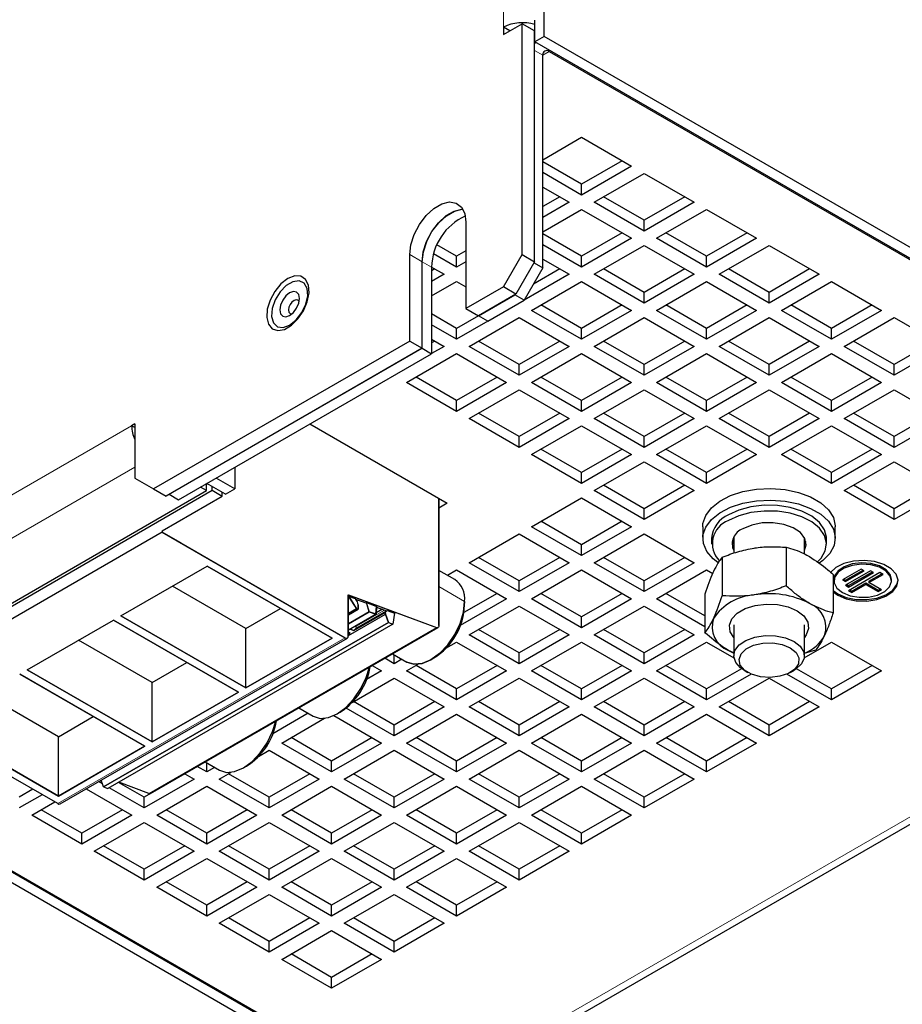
# Model space of a CAD drawing. Header units: millimetres. Extents: x 5 to 418, y 2 to 292.
# Tile 13 of 16: x 340 to 380, y 100 to 144. Entities that reach past the tile are written whole.
import ezdxf

# ---------------------------------------------------------------- set-up
doc = ezdxf.new("R2010")
doc.units = ezdxf.units.MM

msp = doc.modelspace()

# ---------------------------------------------------------------- linework, layer by layer
at = {"color": 7, "linetype": 'Continuous', "lineweight": 18}
for p, q in [((361.8525, 143.8061), (361.8525, 198.6777)), ((363.2667, 143.6428), (363.2696, 143.6445)), ((363.6373, 142.547), (363.2668, 142.7609)), ((363.6373, 142.5471), (363.9201, 142.7104)), ((363.9201, 142.7104), (363.9201, 142.7757)), ((357.6099, 133.5181), (358.1756, 133.1915)), ((358.6027, 132.945), (358.1784, 133.1899)), ((326.9215, 115.3121), (345.0234, 125.7622)), ((327.77, 113.8424), (345.1648, 123.8843)), ((357.8107, 95.0975), (402.1039, 120.6674)), ((358.9348, 118.479), (360.0945, 117.8095)), ((355.1762, 116.6703), (356.4711, 117.4178)), ((358.8179, 116.6216), (345.8072, 109.1106)), ((354.6907, 116.1603), (341.6799, 108.6494)), ((341.6814, 108.6485), (354.6922, 116.1595))]:
    msp.add_line(p, q, dxfattribs=at)
at = {"color": 7, "linetype": 'Continuous', "lineweight": 25}
for p, q in [((363.6938, 143.3962), (363.6938, 162.9931)), ((363.2696, 143.1512), (363.2696, 144.1311)), ((361.8525, 143.4795), (362.7011, 143.9694)), ((361.8525, 143.8061), (361.8525, 143.4795)), ((362.1354, 143.6428), (361.8525, 143.8061)), ((362.7011, 133.5176), (362.7011, 143.9694)), ((363.2668, 143.6428), (362.7011, 143.9694)), ((363.2668, 133.1911), (363.2668, 143.6428)), ((363.2668, 143.3163), (363.2696, 143.3147)), ((363.2696, 143.1629), (363.2668, 143.1612)), ((363.2998, 143.1338), (363.2668, 143.0732)), ((363.6938, 143.3962), (363.2696, 143.1512)), ((402.1605, 120.7), (363.2696, 143.1512)), ((402.5847, 120.9449), (363.6938, 143.3962)), ((363.9201, 142.7104), (402.1039, 120.6674)), ((363.6373, 132.9119), (363.6373, 142.547)), ((363.6373, 137.8119), (365.3909, 138.8243)), ((365.3909, 138.8243), (367.6536, 137.518)), ((365.3909, 136.7017), (363.6373, 137.714)), ((367.2293, 137.763), (365.3909, 136.7017)), ((367.6536, 137.518), (365.3909, 136.2118)), ((365.3909, 136.2118), (363.6373, 137.2241)), ((365.9566, 135.8852), (368.2193, 137.1915)), ((368.2193, 137.1915), (370.4821, 135.8852)), ((363.6373, 136.571), (364.8252, 135.8852)), ((365.3909, 136.2118), (365.3909, 136.7017)), ((364.4009, 136.1302), (363.6373, 135.6893)), ((368.2193, 135.0689), (366.3809, 136.1302)), ((370.0577, 136.1302), (368.2193, 135.0689)), ((364.8252, 135.8852), (363.6373, 135.1994)), ((363.6373, 134.5463), (365.3909, 135.5586)), ((365.3909, 135.5586), (367.6536, 134.2524)), ((368.2193, 134.579), (365.9566, 135.8852)), ((370.4821, 135.8852), (368.2193, 134.579)), ((368.785, 134.2524), (371.0478, 135.5586)), ((371.0478, 135.5586), (373.3105, 134.2524)), ((360.1555, 134.9876), (360.1555, 131.0683)), ((368.2193, 134.579), (368.2193, 135.0689)), ((365.3909, 133.4361), (363.6373, 134.4484)), ((367.2293, 134.4973), (365.3909, 133.4361)), ((367.6536, 134.2524), (365.3909, 132.9461)), ((371.0478, 132.9461), (368.785, 134.2524)), ((371.0478, 133.4361), (369.2094, 134.4973)), ((372.8862, 134.4973), (371.0478, 133.4361)), ((373.3105, 134.2524), (371.0478, 132.9461)), ((359.7341, 133.4361), (358.8456, 133.9489)), ((365.3909, 132.9461), (363.6373, 133.9585)), ((365.9566, 132.6196), (368.2193, 133.9258)), ((368.2193, 133.9258), (370.4821, 132.6196)), ((371.6134, 132.6196), (373.8762, 133.9258)), ((373.8762, 133.9258), (376.1389, 132.6196)), ((357.6099, 129.5987), (357.6099, 133.5181)), ((359.7341, 132.9461), (358.6945, 133.5462)), ((360.1555, 133.6793), (359.7341, 133.4361)), ((359.7341, 132.9461), (359.7341, 133.4361)), ((361.8525, 132.0479), (362.7011, 133.5176)), ((362.7011, 133.5176), (363.2668, 133.1911)), ((365.3909, 132.9461), (365.3909, 133.4361)), ((371.0478, 132.9461), (371.0478, 133.4361)), ((358.1756, 129.2722), (358.1756, 133.1915)), ((358.1784, 129.2705), (358.1784, 133.1899)), ((358.6027, 132.9461), (359.1684, 132.6196)), ((358.6027, 132.945), (358.6027, 129.0256)), ((360.1555, 133.1894), (359.7341, 132.9461)), ((363.2668, 133.1911), (362.4182, 131.7214)), ((363.6373, 132.9119), (362.7888, 131.4422)), ((363.2385, 133.1421), (363.6373, 132.9119)), ((363.6373, 133.3054), (364.8252, 132.6196)), ((358.744, 132.8645), (358.6027, 132.7829)), ((359.1684, 132.6196), (358.6027, 132.293)), ((364.8252, 132.6196), (362.7903, 131.4448)), ((364.4009, 132.8645), (363.2146, 132.1797)), ((368.2193, 131.3133), (365.9566, 132.6196)), ((368.2193, 131.8032), (366.3809, 132.8645)), ((370.0577, 132.8645), (368.2193, 131.8032)), ((370.4821, 132.6196), (368.2193, 131.3133)), ((373.8762, 131.3133), (371.6134, 132.6196)), ((373.8762, 131.8032), (372.0378, 132.8645)), ((375.7146, 132.8645), (373.8762, 131.8032)), ((376.1389, 132.6196), (373.8762, 131.3133)), ((358.6027, 131.6399), (359.7341, 132.293)), ((359.7341, 132.293), (360.1555, 132.0497)), ((361.8525, 132.0479), (360.1555, 131.0683)), ((362.4182, 131.7214), (361.8525, 132.0479)), ((363.1282, 130.9868), (365.3909, 132.293)), ((365.3909, 132.293), (367.6536, 130.9868)), ((368.785, 130.9868), (371.0478, 132.293)), ((371.0478, 132.293), (373.3105, 130.9868)), ((374.4419, 130.9868), (376.7046, 132.293)), ((376.7046, 132.293), (378.9674, 130.9868)), ((362.4182, 131.7214), (360.7212, 130.7417)), ((360.724, 130.7401), (362.3645, 131.6871)), ((362.3645, 131.6871), (362.3673, 131.692)), ((362.7888, 131.4422), (362.3645, 131.6871)), ((368.2193, 131.3133), (368.2193, 131.8032)), ((373.8762, 131.3133), (373.8762, 131.8032)), ((361.1483, 130.4951), (362.7888, 131.4422)), ((365.3909, 130.1704), (363.5525, 131.2317)), ((367.2293, 131.2317), (365.3909, 130.1704)), ((371.0478, 130.1704), (369.2094, 131.2317)), ((372.8862, 131.2317), (371.0478, 130.1704)), ((376.7046, 130.1704), (374.8662, 131.2317)), ((378.543, 131.2317), (376.7046, 130.1704)), ((359.7341, 130.1704), (358.6027, 130.8236)), ((360.724, 130.7419), (359.7341, 130.1704)), ((360.1555, 131.0683), (360.7212, 130.7417)), ((360.2997, 129.3539), (362.5625, 130.6602)), ((360.724, 130.7433), (360.724, 130.7401)), ((361.1483, 130.4951), (360.724, 130.7401)), ((362.5625, 130.6602), (364.8252, 129.3539)), ((365.3909, 129.6805), (363.1282, 130.9868)), ((367.6536, 130.9868), (365.3909, 129.6805)), ((365.9566, 129.3539), (368.2193, 130.6602)), ((368.2193, 130.6602), (370.4821, 129.3539)), ((371.0478, 129.6805), (368.785, 130.9868)), ((373.3105, 130.9868), (371.0478, 129.6805)), ((371.6134, 129.3539), (373.8762, 130.6602)), ((373.8762, 130.6602), (376.1389, 129.3539)), ((376.7046, 129.6805), (374.4419, 130.9868)), ((378.9674, 130.9868), (376.7046, 129.6805)), ((377.2703, 129.3539), (379.533, 130.6602)), ((379.533, 130.6602), (381.7958, 129.3539)), ((359.7341, 129.6805), (358.6027, 130.3336)), ((361.1467, 130.496), (359.7341, 129.6805)), ((359.7341, 129.6805), (359.7341, 130.1704)), ((365.3909, 129.6805), (365.3909, 130.1704)), ((371.0478, 129.6805), (371.0478, 130.1704)), ((376.7046, 129.6805), (376.7046, 130.1704)), ((357.6099, 129.5987), (346.0134, 122.9042)), ((357.6099, 129.5987), (358.1756, 129.2722)), ((358.6027, 129.6805), (359.1684, 129.3539)), ((358.744, 129.5989), (358.6027, 129.5173)), ((359.1684, 129.3539), (358.6027, 129.0274)), ((362.5625, 128.0477), (360.2997, 129.3539)), ((362.5625, 128.5376), (360.7241, 129.5989)), ((364.4009, 129.5989), (362.5625, 128.5376)), ((364.8252, 129.3539), (362.5625, 128.0477)), ((368.2193, 128.0477), (365.9566, 129.3539)), ((368.2193, 128.5376), (366.3809, 129.5989)), ((370.0577, 129.5989), (368.2193, 128.5376)), ((370.4821, 129.3539), (368.2193, 128.0477)), ((373.8762, 128.0477), (371.6134, 129.3539)), ((373.8762, 128.5376), (372.0378, 129.5989)), ((375.7146, 129.5989), (373.8762, 128.5376)), ((376.1389, 129.3539), (373.8762, 128.0477)), ((379.533, 128.0477), (377.2703, 129.3539)), ((379.533, 128.5376), (377.6946, 129.5989)), ((381.3715, 129.5989), (379.533, 128.5376)), ((381.7958, 129.3539), (379.533, 128.0477)), ((358.1756, 129.2722), (346.579, 122.5776)), ((346.7233, 122.6576), (358.1784, 129.2705)), ((347.1476, 122.4127), (358.6027, 129.0256)), ((357.4713, 127.7211), (359.7341, 129.0274)), ((358.1784, 129.2705), (358.6027, 129.0256)), ((359.7341, 129.0274), (361.9968, 127.7211)), ((363.1282, 127.7211), (365.3909, 129.0274)), ((365.3909, 129.0274), (367.6536, 127.7211)), ((368.785, 127.7211), (371.0478, 129.0274)), ((371.0478, 129.0274), (373.3105, 127.7211)), ((374.4419, 127.7211), (376.7046, 129.0274)), ((376.7046, 129.0274), (378.9674, 127.7211)), ((362.5625, 128.0477), (362.5625, 128.5376)), ((368.2193, 128.0477), (368.2193, 128.5376)), ((373.8762, 128.0477), (373.8762, 128.5376)), ((379.533, 128.0477), (379.533, 128.5376)), ((359.7341, 126.4149), (357.4713, 127.7211)), ((359.7341, 126.9048), (357.8956, 127.9661)), ((361.5725, 127.9661), (359.7341, 126.9048)), ((361.9968, 127.7211), (359.7341, 126.4149)), ((365.3909, 126.4149), (363.1282, 127.7211)), ((365.3909, 126.9048), (363.5525, 127.9661)), ((367.2293, 127.9661), (365.3909, 126.9048)), ((367.6536, 127.7211), (365.3909, 126.4149)), ((371.0478, 126.4149), (368.785, 127.7211)), ((371.0478, 126.9048), (369.2094, 127.9661)), ((372.8862, 127.9661), (371.0478, 126.9048)), ((373.3105, 127.7211), (371.0478, 126.4149)), ((376.7046, 126.4149), (374.4419, 127.7211)), ((376.7046, 126.9048), (374.8662, 127.9661)), ((378.543, 127.9661), (376.7046, 126.9048)), ((378.9674, 127.7211), (376.7046, 126.4149)), ((360.2997, 126.0883), (362.5625, 127.3946)), ((362.5625, 127.3946), (364.8252, 126.0883)), ((365.9566, 126.0883), (368.2193, 127.3946)), ((368.2193, 127.3946), (370.4821, 126.0883)), ((371.6134, 126.0883), (373.8762, 127.3946)), ((373.8762, 127.3946), (376.1389, 126.0883)), ((377.2703, 126.0883), (379.533, 127.3946)), ((379.533, 127.3946), (381.7958, 126.0883)), ((359.7341, 126.4149), (359.7341, 126.9048)), ((365.3909, 126.4149), (365.3909, 126.9048)), ((371.0478, 126.4149), (371.0478, 126.9048)), ((376.7046, 126.4149), (376.7046, 126.9048)), ((362.5625, 125.272), (360.7241, 126.3333)), ((364.4009, 126.3333), (362.5625, 125.272)), ((368.2193, 125.272), (366.3809, 126.3333)), ((370.0577, 126.3333), (368.2193, 125.272)), ((373.8762, 125.272), (372.0378, 126.3333)), ((375.7146, 126.3333), (373.8762, 125.272)), ((379.533, 125.272), (377.6946, 126.3333)), ((381.3715, 126.3333), (379.533, 125.272)), ((345.1648, 125.8438), (345.0234, 125.7622)), ((345.1648, 125.6805), (345.0234, 125.7622)), ((345.1648, 125.8438), (345.1648, 123.3942)), ((353.0888, 125.8425), (359.3098, 122.2512)), ((362.5625, 124.7821), (360.2997, 126.0883)), ((364.8252, 126.0883), (362.5625, 124.7821)), ((363.1282, 124.4555), (365.3909, 125.7617)), ((365.3909, 125.7617), (367.6536, 124.4555)), ((368.2193, 124.7821), (365.9566, 126.0883)), ((370.4821, 126.0883), (368.2193, 124.7821)), ((368.785, 124.4555), (371.0478, 125.7617)), ((371.0478, 125.7617), (373.3105, 124.4555)), ((373.8762, 124.7821), (371.6134, 126.0883)), ((376.1389, 126.0883), (373.8762, 124.7821)), ((374.4419, 124.4555), (376.7046, 125.7617)), ((376.7046, 125.7617), (378.9674, 124.4555)), ((379.533, 124.7821), (377.2703, 126.0883)), ((381.7958, 126.0883), (379.533, 124.7821)), ((362.5625, 124.7821), (362.5625, 125.272)), ((368.2193, 124.7821), (368.2193, 125.272)), ((373.8762, 124.7821), (373.8762, 125.272)), ((379.533, 124.7821), (379.533, 125.272)), ((365.3909, 123.1492), (363.1282, 124.4555)), ((365.3909, 123.6392), (363.5525, 124.7005)), ((367.2293, 124.7005), (365.3909, 123.6392)), ((367.6536, 124.4555), (365.3909, 123.1492)), ((371.0478, 123.1492), (368.785, 124.4555)), ((371.0478, 123.6392), (369.2094, 124.7005)), ((372.8862, 124.7005), (371.0478, 123.6392)), ((373.3105, 124.4555), (371.0478, 123.1492)), ((376.7046, 123.1492), (374.4419, 124.4555)), ((376.7046, 123.6392), (374.8662, 124.7005)), ((378.543, 124.7005), (376.7046, 123.6392)), ((378.9674, 124.4555), (376.7046, 123.1492)), ((365.9566, 122.8227), (368.2193, 124.1289)), ((368.2193, 124.1289), (370.4821, 122.8227)), ((377.2703, 122.8227), (379.533, 124.1289)), ((379.533, 124.1289), (381.7958, 122.8227)), ((349.6931, 123.8822), (349.6931, 122.9029)), ((365.3909, 123.1492), (365.3909, 123.6392)), ((371.0478, 123.1492), (371.0478, 123.6392)), ((376.7046, 123.1492), (376.7046, 123.6392)), ((345.1648, 123.3942), (346.0134, 122.9042)), ((348.3726, 123.1199), (348.4203, 123.0924)), ((348.4175, 122.8229), (348.4175, 123.1458)), ((348.4175, 123.0908), (348.4203, 123.0924)), ((348.4203, 123.0924), (348.4203, 123.1475)), ((349.2689, 122.658), (348.4207, 123.1477)), ((349.6931, 122.9029), (348.845, 123.3926)), ((368.2193, 122.0063), (366.3809, 123.0676)), ((370.0577, 123.0676), (368.2193, 122.0063)), ((379.533, 122.0063), (377.6946, 123.0676)), ((381.3715, 123.0676), (379.533, 122.0063)), ((330.2901, 112.2243), (348.6749, 122.8376)), ((330.3156, 112.3729), (348.4175, 122.8229)), ((346.0134, 122.9042), (346.579, 122.5776)), ((346.7205, 122.6592), (346.7233, 122.6576)), ((346.7233, 122.6576), (347.1476, 122.4127)), ((348.4175, 122.8229), (348.1378, 122.9844)), ((348.6749, 122.8376), (348.6749, 123.0009)), ((348.6749, 122.8376), (349.1275, 122.5764)), ((349.1275, 122.5764), (349.1275, 122.7397)), ((349.2689, 122.658), (349.6931, 122.9029)), ((368.2193, 121.5164), (365.9566, 122.8227)), ((370.4821, 122.8227), (368.2193, 121.5164)), ((379.533, 121.5164), (377.2703, 122.8227)), ((381.7958, 122.8227), (379.533, 121.5164)), ((346.4049, 121.0047), (349.1275, 122.5764)), ((358.9333, 116.7158), (358.9333, 122.4685)), ((358.9348, 122.4677), (358.9348, 116.7149)), ((359.3098, 122.2512), (358.9348, 122.0347)), ((363.1282, 121.1899), (365.3909, 122.4961)), ((365.3909, 122.4961), (367.6536, 121.1899)), ((368.2193, 121.5164), (368.2193, 122.0063)), ((379.533, 121.5164), (379.533, 122.0063)), ((365.3909, 120.3735), (363.5525, 121.4348)), ((367.2293, 121.4348), (365.3909, 120.3735)), ((346.4034, 120.9445), (333.3926, 113.4335)), ((346.4049, 120.9436), (333.3941, 113.4327)), ((346.4034, 121.0055), (346.4034, 120.9445)), ((346.4034, 120.9445), (354.6907, 116.1603)), ((346.4049, 121.0047), (346.4049, 120.9436)), ((347.2534, 120.4538), (346.4049, 120.9436)), ((360.2997, 119.557), (362.5625, 120.8633)), ((362.5625, 120.8633), (364.8252, 119.557)), ((365.3909, 119.8836), (363.1282, 121.1899)), ((367.6536, 121.1899), (365.3909, 119.8836)), ((365.9566, 119.557), (368.2193, 120.8633)), ((368.2193, 120.8633), (370.4821, 119.557)), ((370.8762, 121.1899), (370.8762, 120.6673)), ((376.8762, 120.6673), (376.8762, 121.1899)), ((347.2534, 120.4538), (354.6922, 116.1595)), ((358.4238, 95.1133), (402.4907, 120.5526)), ((371.2762, 120.6673), (371.2762, 120.406)), ((372.2115, 120.5366), (372.2762, 120.3716)), ((372.2762, 120.7017), (372.2762, 119.9909)), ((375.4762, 119.9606), (375.4762, 120.7017)), ((375.4762, 120.3716), (375.5409, 120.5366)), ((376.4762, 120.406), (376.4762, 120.6673)), ((365.3909, 119.8836), (365.3909, 120.3735)), ((374.6532, 120.2574), (374.6532, 118.5136)), ((362.5625, 118.2508), (360.2997, 119.557)), ((362.5625, 118.7407), (360.7241, 119.802)), ((364.4009, 119.802), (362.5625, 118.7407)), ((364.8252, 119.557), (362.5625, 118.2508)), ((368.2193, 118.2508), (365.9566, 119.557)), ((368.2193, 118.7407), (366.3809, 119.802)), ((370.0577, 119.802), (368.2193, 118.7407)), ((370.4821, 119.557), (368.2193, 118.2508)), ((371.7533, 119.8088), (371.7533, 118.065)), ((344.5381, 117.1555), (348.4413, 119.4088)), ((348.4413, 119.4088), (354.0982, 116.1431)), ((354.0967, 116.144), (348.4413, 119.4088)), ((359.647, 118.7985), (358.9348, 119.2096)), ((359.6456, 118.7993), (358.9348, 119.2096)), ((359.3164, 118.9894), (359.7341, 119.2305)), ((359.7341, 119.2305), (361.9968, 117.9242)), ((363.1282, 117.9242), (365.3909, 119.2305)), ((365.3909, 119.2305), (367.6536, 117.9242)), ((368.785, 117.9242), (371.0478, 119.2305)), ((371.0478, 119.2305), (371.3257, 119.07)), ((378.0449, 119.2732), (377.1964, 118.7833)), ((377.3378, 118.767), (378.1297, 119.2242)), ((378.4692, 119.1915), (377.3378, 118.5384)), ((377.3378, 118.7017), (378.1863, 119.1915)), ((377.4792, 118.5221), (378.554, 119.1425)), ((377.4792, 118.4567), (378.6106, 119.1099)), ((378.8934, 119.1099), (377.4792, 118.2935)), ((378.1863, 119.1915), (378.0449, 119.2732)), ((378.3985, 118.7262), (378.9783, 119.0609)), ((378.6106, 119.1099), (378.4692, 119.1915)), ((379.0348, 119.0282), (378.8934, 119.1099)), ((362.5625, 118.2508), (362.5625, 118.7407)), ((368.2193, 118.2508), (368.2193, 118.7407)), ((376.7761, 119.0318), (376.7761, 117.2881)), ((376.8188, 118.806), (376.8188, 118.7406)), ((377.1964, 118.7833), (377.3378, 118.7017)), ((377.2529, 118.816), (377.3378, 118.767)), ((377.3378, 118.767), (377.3378, 118.7017)), ((377.6206, 118.2772), (378.257, 118.6445)), ((378.257, 118.6445), (378.8227, 118.318)), ((378.257, 118.6445), (378.257, 118.5792)), ((378.3985, 118.6609), (379.0348, 119.0282)), ((378.3985, 118.7262), (378.3985, 118.6609)), ((378.9641, 118.3343), (378.3985, 118.6609)), ((379.4188, 118.7406), (379.4188, 118.806)), ((350.1935, 116.5801), (346.8674, 118.5002)), ((361.5725, 118.1692), (360.0646, 117.2987)), ((365.3909, 117.1079), (363.5525, 118.1692)), ((367.2293, 118.1692), (365.3909, 117.1079)), ((370.9763, 117.1492), (369.2094, 118.1692)), ((377.3378, 118.5384), (377.4792, 118.4567)), ((377.3944, 118.5711), (377.4792, 118.5221)), ((377.4792, 118.5221), (377.4792, 118.4567)), ((377.4792, 118.2935), (377.6206, 118.2118)), ((377.5358, 118.3261), (377.6206, 118.2772)), ((377.6206, 118.2118), (378.257, 118.5792)), ((377.6206, 118.2772), (377.6206, 118.2118)), ((378.257, 118.5792), (378.8227, 118.2526)), ((378.8227, 118.318), (378.9076, 118.367)), ((378.8227, 118.2526), (378.9641, 118.3343)), ((378.8227, 118.318), (378.8227, 118.2526)), ((354.8321, 118.1113), (358.8165, 116.6224)), ((354.8321, 116.242), (354.8321, 118.1113)), ((354.8336, 118.1104), (358.8179, 116.6216)), ((354.8336, 116.2411), (354.8336, 118.1104)), ((354.8447, 118.0525), (355.2084, 117.4774)), ((355.2099, 117.4765), (354.8459, 118.052)), ((354.8459, 118.052), (355.136, 117.9436)), ((355.1571, 117.9088), (355.6176, 117.7367)), ((355.6459, 117.7531), (355.7806, 117.3418)), ((355.6473, 117.7526), (356.1134, 117.5784)), ((355.782, 117.341), (355.6473, 117.7526)), ((361.9968, 117.9242), (359.8986, 116.713)), ((360.0945, 117.6462), (360.0945, 117.8095)), ((365.3909, 116.618), (363.1282, 117.9242)), ((367.6536, 117.9242), (365.3909, 116.618)), ((370.9763, 116.6592), (368.785, 117.9242)), ((370.9763, 118.1347), (370.9763, 116.3909)), ((350.1935, 116.5801), (351.7674, 117.4887)), ((355.2084, 117.4774), (354.8336, 117.261)), ((354.8336, 117.2593), (355.2099, 117.4765)), ((354.8336, 117.2052), (355.2793, 117.4625)), ((355.7806, 117.3418), (354.8336, 116.7951)), ((354.8336, 116.7934), (355.782, 117.341)), ((355.0884, 116.4876), (356.5026, 117.304)), ((355.187, 116.5933), (356.5586, 117.3851)), ((355.2084, 117.4774), (355.2778, 117.4633)), ((355.2793, 117.4625), (355.2099, 117.4765)), ((355.2778, 117.4633), (355.2749, 117.6605)), ((355.2763, 117.6597), (355.2793, 117.4625)), ((355.7806, 117.3418), (356.0842, 117.2284)), ((356.0857, 117.2275), (355.782, 117.341)), ((356.0842, 117.2284), (356.112, 117.5789)), ((356.1134, 117.5784), (356.0857, 117.2275)), ((356.3722, 117.4548), (356.0908, 117.2923)), ((356.1114, 117.5522), (356.5635, 117.3833)), ((356.5918, 117.3996), (356.5026, 117.304)), ((356.5026, 117.304), (356.5124, 117.234)), ((356.504, 117.3031), (356.5935, 117.399)), ((356.5139, 117.2331), (356.504, 117.3031)), ((356.5935, 117.399), (356.9267, 117.2745)), ((356.9252, 117.2751), (356.8421, 116.7791)), ((356.9267, 117.2745), (356.8436, 116.7783)), ((360.2997, 116.2914), (362.5625, 117.5977)), ((362.5625, 117.5977), (364.8252, 116.2914)), ((365.9566, 116.2914), (368.2193, 117.5977)), ((368.2193, 117.5977), (370.4821, 116.2914)), ((340.2955, 114.7063), (344.1987, 116.9596)), ((343.7544, 109.4045), (356.652, 116.8501)), ((356.6535, 116.8493), (343.7558, 109.4037)), ((344.1987, 116.9596), (349.8556, 113.6939)), ((349.8541, 113.6948), (344.1987, 116.9596)), ((350.195, 113.8899), (344.5381, 117.1555)), ((344.5381, 117.1555), (350.1935, 113.8907)), ((354.8336, 116.2648), (356.5124, 117.234)), ((356.0857, 117.2275), (354.8336, 116.5047)), ((356.5124, 117.234), (356.652, 116.8501)), ((356.6535, 116.8493), (356.5139, 117.2331)), ((356.652, 116.8501), (356.8421, 116.7791)), ((356.6535, 116.8493), (356.8436, 116.7783)), ((365.3909, 116.618), (365.3909, 117.1079)), ((356.8436, 116.7783), (343.946, 109.3326)), ((345.8811, 109.1133), (358.8919, 116.6242)), ((345.8826, 109.1124), (358.8934, 116.6234)), ((350.1935, 113.8907), (350.1935, 116.5801)), ((354.9187, 116.3893), (354.8336, 116.4211)), ((354.8336, 116.3893), (354.867, 116.4086)), ((354.8336, 116.3405), (354.9187, 116.3896)), ((354.9153, 116.5519), (355.0884, 116.4872)), ((355.0884, 116.4876), (354.9156, 116.5521)), ((355.187, 116.5933), (355.0884, 116.4876)), ((355.1762, 116.6703), (355.187, 116.5933)), ((362.5625, 115.4751), (360.7241, 116.5364)), ((364.4009, 116.5364), (362.5625, 115.4751)), ((368.2193, 115.4751), (366.3809, 116.5364)), ((370.0577, 116.5364), (368.2193, 115.4751)), ((372.2762, 116.7433), (372.2762, 115.3434)), ((375.4762, 115.3434), (375.4762, 116.7433)), ((341.7814, 108.6386), (354.7921, 116.1496)), ((345.9509, 114.1309), (342.6248, 116.051)), ((350.1935, 113.8907), (354.0967, 116.144)), ((354.0982, 116.1431), (350.195, 113.8899)), ((359.2498, 115.6853), (359.7341, 115.9648)), ((359.7341, 115.9648), (361.9968, 114.6586)), ((362.5625, 114.9852), (360.2997, 116.2914)), ((364.8252, 116.2914), (362.5625, 114.9852)), ((363.1282, 114.6586), (365.3909, 115.9648)), ((365.3909, 115.9648), (367.6536, 114.6586)), ((368.2193, 114.9852), (365.9566, 116.2914)), ((370.4821, 116.2914), (368.2193, 114.9852)), ((368.785, 114.6586), (371.0478, 115.9648)), ((371.0478, 115.9648), (372.2842, 115.2511)), ((375.4682, 115.2511), (376.7046, 115.9648)), ((376.7046, 115.9648), (378.9674, 114.6586)), ((372.0377, 115.5886), (372.2762, 115.4668)), ((372.2762, 115.4849), (372.0377, 115.5886)), ((375.4762, 115.4599), (375.9991, 115.614)), ((356.9056, 114.9852), (356.4806, 115.2305)), ((356.8337, 115.4344), (357.4872, 115.0571)), ((356.8337, 115.4344), (357.4857, 115.058)), ((356.9056, 114.9852), (356.9056, 115.3929)), ((357.2588, 115.189), (356.9056, 114.9852)), ((358.5674, 115.1642), (358.7088, 115.2459)), ((362.5625, 114.9852), (362.5625, 115.4751)), ((368.2193, 114.9852), (368.2193, 115.4751)), ((345.9523, 111.4406), (340.2955, 114.7063)), ((340.2955, 114.7063), (345.9509, 111.4415)), ((345.9509, 114.1309), (347.5248, 115.0395)), ((356.3399, 114.6586), (355.656, 114.2637)), ((355.9156, 114.9036), (355.822, 114.8495)), ((355.9149, 114.904), (356.3399, 114.6586)), ((357.4713, 114.6586), (357.9978, 114.9625)), ((359.7341, 113.3523), (357.4713, 114.6586)), ((359.7341, 113.8423), (357.8956, 114.9036)), ((361.5725, 114.9036), (359.7341, 113.8423)), ((361.9968, 114.6586), (359.7341, 113.3523)), ((365.3909, 113.3523), (363.1282, 114.6586)), ((365.3909, 113.8423), (363.5525, 114.9036)), ((367.2293, 114.9036), (365.3909, 113.8423)), ((367.6536, 114.6586), (365.3909, 113.3523)), ((371.0478, 113.3523), (368.785, 114.6586)), ((371.0478, 113.8423), (369.2094, 114.9036)), ((372.6365, 114.7595), (371.0478, 113.8423)), ((372.7446, 114.6904), (372.9144, 114.5924)), ((374.838, 114.5924), (375.0077, 114.6904)), ((376.7046, 113.8423), (375.1158, 114.7595)), ((378.543, 114.9036), (376.7046, 113.8423)), ((378.9674, 114.6586), (376.7046, 113.3523)), ((339.9561, 114.5103), (345.6129, 111.2447)), ((345.6114, 111.2455), (339.9561, 114.5103)), ((355.0071, 113.236), (356.9056, 114.332)), ((356.9056, 114.332), (359.1684, 113.0258)), ((360.2997, 113.0258), (362.5625, 114.332)), ((362.5625, 114.332), (364.8252, 113.0258)), ((365.9566, 113.0258), (368.2193, 114.332)), ((368.2193, 114.332), (370.4821, 113.0258)), ((373.0654, 114.5171), (371.0478, 113.3523)), ((371.6134, 113.0258), (373.8762, 114.332)), ((373.8762, 114.332), (376.1389, 113.0258)), ((376.7046, 113.3523), (374.687, 114.5171)), ((345.9509, 111.4415), (345.9509, 114.1309)), ((359.7341, 113.3523), (359.7341, 113.8423)), ((365.3909, 113.3523), (365.3909, 113.8423)), ((371.0478, 113.3523), (371.0478, 113.8423)), ((376.7046, 113.3523), (376.7046, 113.8423)), ((341.6799, 108.6494), (333.3926, 113.4335)), ((341.7082, 111.6816), (338.3822, 113.6017)), ((345.9509, 111.4415), (349.8541, 113.6948)), ((349.8556, 113.6939), (345.9523, 111.4406)), ((356.9056, 112.2094), (355.0672, 113.2707)), ((358.744, 113.2707), (356.9056, 112.2094)), ((362.5625, 112.2094), (360.7241, 113.2707)), ((364.4009, 113.2707), (362.5625, 112.2094)), ((368.2193, 112.2094), (366.3809, 113.2707)), ((370.0577, 113.2707), (368.2193, 112.2094)), ((373.8762, 112.2094), (372.0378, 113.2707)), ((375.7146, 113.2707), (373.8762, 112.2094)), ((341.6814, 108.6485), (334.2426, 112.9428)), ((352.5918, 112.9848), (351.5793, 112.4003)), ((352.5911, 112.9851), (353.2446, 112.6079)), ((352.5911, 112.9851), (353.2431, 112.6088)), ((356.9056, 111.7195), (354.7279, 112.9767)), ((359.1684, 113.0258), (356.9056, 111.7195)), ((362.5625, 111.7195), (360.2997, 113.0258)), ((364.8252, 113.0258), (362.5625, 111.7195)), ((368.2193, 111.7195), (365.9566, 113.0258)), ((370.4821, 113.0258), (368.2193, 111.7195)), ((373.8762, 111.7195), (371.6134, 113.0258)), ((376.1389, 113.0258), (373.8762, 111.7195)), ((327.6314, 112.5196), (357.8107, 95.0975)), ((357.7542, 95.0648), (327.6314, 112.4543)), ((341.7082, 111.6816), (343.2821, 112.5902)), ((353.0161, 112.7398), (351.4133, 111.8145)), ((351.8145, 111.393), (353.7552, 112.5133)), ((354.1805, 112.6396), (356.3399, 111.393)), ((354.3247, 112.715), (354.4661, 112.7966)), ((357.4713, 111.393), (359.7341, 112.6992)), ((359.7341, 112.6992), (361.9968, 111.393)), ((363.1282, 111.393), (365.3909, 112.6992)), ((365.3909, 112.6992), (367.6536, 111.393)), ((368.785, 111.393), (371.0478, 112.6992)), ((371.0478, 112.6992), (373.3105, 111.393)), ((357.3299, 94.8199), (327.5614, 112.0049)), ((341.7097, 108.9914), (336.0528, 112.257)), ((336.0528, 112.257), (341.7082, 108.9923)), ((356.9056, 111.7195), (356.9056, 112.2094)), ((362.5625, 111.7195), (362.5625, 112.2094)), ((368.2193, 111.7195), (368.2193, 112.2094)), ((373.8762, 111.7195), (373.8762, 112.2094)), ((341.7082, 108.9923), (341.7082, 111.6816)), ((354.0772, 110.5766), (352.2388, 111.6379)), ((355.9156, 111.6379), (354.0772, 110.5766)), ((359.7341, 110.5766), (357.8956, 111.6379)), ((361.5725, 111.6379), (359.7341, 110.5766)), ((365.3909, 110.5766), (363.5525, 111.6379)), ((367.2293, 111.6379), (365.3909, 110.5766)), ((371.0478, 110.5766), (369.2094, 111.6379)), ((372.8862, 111.6379), (371.0478, 110.5766)), ((341.7082, 108.9923), (345.6114, 111.2455)), ((345.6129, 111.2447), (341.7097, 108.9914)), ((350.7645, 110.7868), (351.2488, 111.0664)), ((351.2488, 111.0664), (353.5115, 109.7601)), ((354.0772, 110.0867), (351.8145, 111.393)), ((356.3399, 111.393), (354.0772, 110.0867)), ((354.6429, 109.7601), (356.9056, 111.0664)), ((356.9056, 111.0664), (359.1684, 109.7601)), ((359.7341, 110.0867), (357.4713, 111.393)), ((361.9968, 111.393), (359.7341, 110.0867)), ((360.2997, 109.7601), (362.5625, 111.0664)), ((362.5625, 111.0664), (364.8252, 109.7601)), ((365.3909, 110.0867), (363.1282, 111.393)), ((367.6536, 111.393), (365.3909, 110.0867)), ((365.9566, 109.7601), (368.2193, 111.0664)), ((368.2193, 111.0664), (370.4821, 109.7601)), ((371.0478, 110.0867), (368.785, 111.393)), ((373.3105, 111.393), (371.0478, 110.0867)), ((348.4203, 110.0867), (347.9953, 110.3321)), ((348.3485, 110.5359), (349.0019, 110.1587)), ((348.3485, 110.5359), (349.0005, 110.1595)), ((348.4203, 110.0867), (348.4203, 110.4944)), ((348.7735, 110.2906), (348.4203, 110.0867)), ((350.0821, 110.2658), (350.2235, 110.3474)), ((354.0772, 110.0867), (354.0772, 110.5766)), ((359.7341, 110.0867), (359.7341, 110.5766)), ((365.3909, 110.0867), (365.3909, 110.5766)), ((371.0478, 110.0867), (371.0478, 110.5766)), ((343.7544, 109.4045), (343.6422, 109.7129)), ((347.4303, 110.0051), (345.5919, 108.9438)), ((347.8547, 109.7601), (345.5919, 108.4539)), ((347.4296, 110.0055), (347.8547, 109.7601)), ((348.986, 109.7601), (349.5125, 110.0641)), ((351.2488, 108.4539), (348.986, 109.7601)), ((351.2488, 108.9438), (349.4104, 110.0051)), ((353.0872, 110.0051), (351.2488, 108.9438)), ((353.5115, 109.7601), (351.2488, 108.4539)), ((356.9056, 108.4539), (354.6429, 109.7601)), ((356.9056, 108.9438), (355.0672, 110.0051)), ((358.744, 110.0051), (356.9056, 108.9438)), ((359.1684, 109.7601), (356.9056, 108.4539)), ((362.5625, 108.4539), (360.2997, 109.7601)), ((362.5625, 108.9438), (360.7241, 110.0051)), ((364.4009, 110.0051), (362.5625, 108.9438)), ((364.8252, 109.7601), (362.5625, 108.4539)), ((368.2193, 108.4539), (365.9566, 109.7601)), ((368.2193, 108.9438), (366.3809, 110.0051)), ((370.0577, 110.0051), (368.2193, 108.9438)), ((370.4821, 109.7601), (368.2193, 108.4539)), ((340.5525, 109.3002), (339.9351, 108.9438)), ((342.9609, 109.3196), (345.0262, 108.1273)), ((343.7037, 109.544), (343.5266, 109.6462)), ((343.7557, 109.404), (343.7544, 109.4045)), ((343.7557, 109.404), (343.7558, 109.4037)), ((343.7558, 109.4037), (343.946, 109.3326)), ((345.5919, 108.4539), (344.0078, 109.3684)), ((345.5919, 108.9438), (344.4322, 109.6133)), ((345.8072, 109.1106), (344.4438, 109.6201)), ((346.1576, 108.1273), (348.4203, 109.4336)), ((348.4203, 109.4336), (350.6831, 108.1273)), ((351.8145, 108.1273), (354.0772, 109.4336)), ((354.0772, 109.4336), (356.3399, 108.1273)), ((357.4713, 108.1273), (359.7341, 109.4336)), ((359.7341, 109.4336), (361.9968, 108.1273)), ((363.1282, 108.1273), (365.3909, 109.4336)), ((365.3909, 109.4336), (367.6536, 108.1273)), ((340.9768, 109.0553), (339.9351, 108.4539)), ((345.5919, 108.4539), (345.5919, 108.9438)), ((351.2488, 108.4539), (351.2488, 108.9438)), ((356.9056, 108.4539), (356.9056, 108.9438)), ((362.5625, 108.4539), (362.5625, 108.9438)), ((368.2193, 108.4539), (368.2193, 108.9438)), ((340.5007, 108.1273), (341.5425, 108.7287)), ((342.7635, 107.311), (340.9251, 108.3723)), ((344.6019, 108.3723), (342.7635, 107.311)), ((348.4203, 107.311), (346.5819, 108.3723)), ((350.2588, 108.3723), (348.4203, 107.311)), ((354.0772, 107.311), (352.2388, 108.3723)), ((355.9156, 108.3723), (354.0772, 107.311)), ((359.7341, 107.311), (357.8956, 108.3723)), ((361.5725, 108.3723), (359.7341, 107.311)), ((365.3909, 107.311), (363.5525, 108.3723)), ((367.2293, 108.3723), (365.3909, 107.311)), ((342.7635, 106.8211), (340.5007, 108.1273)), ((345.0262, 108.1273), (342.7635, 106.8211)), ((348.4203, 106.8211), (346.1576, 108.1273)), ((350.6831, 108.1273), (348.4203, 106.8211)), ((354.0772, 106.8211), (351.8145, 108.1273)), ((356.3399, 108.1273), (354.0772, 106.8211)), ((359.7341, 106.8211), (357.4713, 108.1273)), ((361.9968, 108.1273), (359.7341, 106.8211)), ((365.3909, 106.8211), (363.1282, 108.1273)), ((367.6536, 108.1273), (365.3909, 106.8211)), ((343.3292, 106.4945), (345.5919, 107.8008)), ((345.5919, 107.8008), (347.8547, 106.4945)), ((348.986, 106.4945), (351.2488, 107.8008)), ((351.2488, 107.8008), (353.5115, 106.4945)), ((354.6429, 106.4945), (356.9056, 107.8008)), ((356.9056, 107.8008), (359.1684, 106.4945)), ((360.2997, 106.4945), (362.5625, 107.8008)), ((362.5625, 107.8008), (364.8252, 106.4945)), ((342.7635, 106.8211), (342.7635, 107.311)), ((348.4203, 106.8211), (348.4203, 107.311)), ((354.0772, 106.8211), (354.0772, 107.311)), ((359.7341, 106.8211), (359.7341, 107.311)), ((365.3909, 106.8211), (365.3909, 107.311)), ((345.5919, 105.6782), (343.7535, 106.7395)), ((347.4303, 106.7395), (345.5919, 105.6782)), ((351.2488, 105.6782), (349.4104, 106.7395)), ((353.0872, 106.7395), (351.2488, 105.6782)), ((356.9056, 105.6782), (355.0672, 106.7395)), ((358.744, 106.7395), (356.9056, 105.6782)), ((362.5625, 105.6782), (360.7241, 106.7395)), ((364.4009, 106.7395), (362.5625, 105.6782)), ((345.5919, 105.1883), (343.3292, 106.4945)), ((347.8547, 106.4945), (345.5919, 105.1883)), ((346.1576, 104.8617), (348.4203, 106.1679)), ((348.4203, 106.1679), (350.6831, 104.8617)), ((351.2488, 105.1883), (348.986, 106.4945)), ((353.5115, 106.4945), (351.2488, 105.1883)), ((351.8145, 104.8617), (354.0772, 106.1679)), ((354.0772, 106.1679), (356.3399, 104.8617)), ((356.9056, 105.1883), (354.6429, 106.4945)), ((359.1684, 106.4945), (356.9056, 105.1883)), ((357.4713, 104.8617), (359.7341, 106.1679)), ((359.7341, 106.1679), (361.9968, 104.8617)), ((362.5625, 105.1883), (360.2997, 106.4945)), ((364.8252, 106.4945), (362.5625, 105.1883)), ((345.5919, 105.1883), (345.5919, 105.6782)), ((351.2488, 105.1883), (351.2488, 105.6782)), ((356.9056, 105.1883), (356.9056, 105.6782)), ((362.5625, 105.1883), (362.5625, 105.6782)), ((348.4203, 103.5554), (346.1576, 104.8617)), ((348.4203, 104.0454), (346.5819, 105.1067)), ((350.2588, 105.1067), (348.4203, 104.0454)), ((350.6831, 104.8617), (348.4203, 103.5554)), ((354.0772, 103.5554), (351.8145, 104.8617)), ((354.0772, 104.0454), (352.2388, 105.1067)), ((355.9156, 105.1067), (354.0772, 104.0454)), ((356.3399, 104.8617), (354.0772, 103.5554)), ((359.7341, 103.5554), (357.4713, 104.8617)), ((359.7341, 104.0454), (357.8956, 105.1067)), ((361.5725, 105.1067), (359.7341, 104.0454)), ((361.9968, 104.8617), (359.7341, 103.5554)), ((348.986, 103.2289), (351.2488, 104.5351)), ((351.2488, 104.5351), (353.5115, 103.2289)), ((354.6429, 103.2289), (356.9056, 104.5351)), ((356.9056, 104.5351), (359.1684, 103.2289)), ((348.4203, 103.5554), (348.4203, 104.0454)), ((354.0772, 103.5554), (354.0772, 104.0454)), ((359.7341, 103.5554), (359.7341, 104.0454)), ((351.2488, 102.4126), (349.4104, 103.4738)), ((353.0872, 103.4738), (351.2488, 102.4126)), ((356.9056, 102.4126), (355.0672, 103.4738)), ((358.744, 103.4738), (356.9056, 102.4126)), ((351.2488, 101.9226), (348.986, 103.2289)), ((353.5115, 103.2289), (351.2488, 101.9226)), ((356.9056, 101.9226), (354.6429, 103.2289)), ((359.1684, 103.2289), (356.9056, 101.9226)), ((351.8145, 101.5961), (354.0772, 102.9023)), ((354.0772, 102.9023), (356.3399, 101.5961)), ((351.2488, 101.9226), (351.2488, 102.4126)), ((356.9056, 101.9226), (356.9056, 102.4126)), ((354.0772, 100.7797), (352.2388, 101.841)), ((355.9156, 101.841), (354.0772, 100.7797)), ((354.0772, 100.2898), (351.8145, 101.5961)), ((356.3399, 101.5961), (354.0772, 100.2898)), ((354.0772, 100.2898), (354.0772, 100.7797))]:
    msp.add_line(p, q, dxfattribs=at)
at = {"color": 7, "linetype": 'Continuous', "lineweight": 25, "flags": 128}
for points in [[(357.6099, 133.5181), (357.6615, 133.962), (357.812, 134.4294), (358.0492, 134.8825), (358.354, 135.2846), (358.7016, 135.6031), (359.0638, 135.8123), (359.4114, 135.8951), (359.7162, 135.8448), (359.9534, 135.6656), (360.1039, 135.372), (360.1555, 134.9876)], [(358.1756, 133.1915), (358.2271, 133.6354), (358.3776, 134.1028), (358.6149, 134.5559), (358.9196, 134.958), (359.2672, 135.2766), (359.6295, 135.4857), (359.9771, 135.5685), (360.0199, 135.5695)], [(358.1784, 133.1899), (358.23, 133.6338), (358.3805, 134.1012), (358.6177, 134.5543), (358.9225, 134.9564), (359.2701, 135.2749), (359.6323, 135.4841), (359.9799, 135.5669), (360.0208, 135.5679)], [(352.0945, 132.4245), (351.7822, 132.184), (351.5038, 131.8493), (351.2894, 131.4566), (351.1622, 131.0484), (351.1361, 130.669), (351.2138, 130.3595), (351.387, 130.1534), (351.6368, 130.0731), (351.9362, 130.1272), (352.2528, 130.31), (352.5522, 130.6015), (352.802, 130.9703), (352.9751, 131.3763), (353.0529, 131.7755), (353.0267, 132.1247), (352.8995, 132.3861), (352.6851, 132.5313), (352.4067, 132.5446), (352.0945, 132.4245)], [(352.1761, 130.3196), (352.4724, 130.5547), (352.7287, 130.8859), (352.9104, 131.2685), (352.9929, 131.6509), (352.9651, 131.9815), (352.8307, 132.2155), (352.6079, 132.3214), (352.3268, 132.2849), (352.0254, 132.1109), (351.7443, 131.8229), (351.5216, 131.4598), (351.3872, 131.0706), (351.3594, 130.7079), (351.4419, 130.4208), (351.6235, 130.2478), (351.8798, 130.2126), (352.1761, 130.3196)], [(352.1761, 130.7524), (352.3466, 130.89), (352.4911, 131.0849), (352.5877, 131.3076), (352.6216, 131.524), (352.5877, 131.7013), (352.4911, 131.8124), (352.3466, 131.8405), (352.1761, 131.7813), (352.0056, 131.6437), (351.8611, 131.4487), (351.7646, 131.2261), (351.7306, 131.0097), (351.7646, 130.8324), (351.8611, 130.7212), (352.0056, 130.6932), (352.1761, 130.7524)], [(352.6068, 131.3841), (352.6028, 131.3939), (352.5491, 131.4556), (352.4688, 131.4712), (352.3741, 131.4383), (352.2794, 131.3619), (352.1991, 131.2536), (352.1455, 131.1299), (352.1266, 131.0097), (352.1455, 130.9112), (352.1991, 130.8494), (352.2794, 130.8338), (352.2899, 130.8352)], [(370.8762, 121.1899), (370.8861, 121.3304), (371.0083, 121.6982), (371.2647, 122.0422), (371.6431, 122.3464), (372.126, 122.5965), (372.6907, 122.7808), (373.3109, 122.8907), (373.9574, 122.9211), (374.6002, 122.8705), (375.2091, 122.7414), (375.7557, 122.5397), (376.2144, 122.2749), (376.5638, 121.9593), (376.7875, 121.6078), (376.8751, 121.2368), (376.8762, 121.1899)], [(371.559, 119.5673), (371.3484, 119.7345), (371.0602, 120.07), (370.9037, 120.4335), (370.8861, 120.8078), (371.0083, 121.1756), (371.2647, 121.5196), (371.6431, 121.8238), (372.126, 122.0739), (372.6907, 122.2582), (373.3109, 122.3681), (373.9574, 122.3985), (374.6002, 122.3479), (375.2091, 122.2188), (375.7557, 122.0171), (376.2144, 121.7523), (376.5638, 121.4368), (376.7875, 121.0852), (376.8751, 120.7142), (376.8224, 120.3409), (376.632, 119.9829), (376.3128, 119.6569), (376.1458, 119.5347)], [(376.4762, 120.6673), (376.4751, 120.7109), (376.3876, 121.0557), (376.1647, 121.3796), (375.8185, 121.6651), (375.3675, 121.8968), (374.8361, 122.0622), (374.253, 122.1524), (373.6496, 122.1625), (373.0584, 122.092), (372.5112, 121.9448), (372.0377, 121.7286)], [(376.0662, 119.597), (376.2326, 119.7717), (376.4225, 120.1025), (376.4751, 120.4496), (376.3876, 120.7945), (376.1647, 121.1183), (375.8185, 121.4038), (375.3675, 121.6355), (374.8361, 121.8009), (374.253, 121.8911), (373.6496, 121.9012), (373.0584, 121.8307), (372.5112, 121.6835), (372.0377, 121.4673)], [(375.4762, 120.1103), (375.555, 120.3697), (375.4989, 120.657), (375.2987, 120.922), (374.972, 121.1411), (374.548, 121.2949), (374.0643, 121.3697), (373.5639, 121.3589), (373.0912, 121.2634), (372.6882, 121.0918)], [(376.7761, 118.2383), (376.9875, 118.0875), (377.3712, 117.924), (377.8214, 117.8331), (378.298, 117.8228), (378.7587, 117.894), (379.1625, 118.0405), (379.4736, 118.2492), (379.6643, 118.5016), (379.7177, 118.7752), (379.629, 119.0457), (379.4062, 119.2891), (379.0689, 119.4838), (378.6473, 119.6125), (378.1787, 119.6636), (377.7047, 119.6328), (377.2676, 119.5227), (376.9061, 119.3431), (376.6596, 119.1195)], [(379.4188, 118.806), (379.3648, 119.0201), (379.1768, 119.242), (378.8742, 119.4167), (378.4898, 119.5252), (378.0651, 119.5558), (377.6463, 119.5051), (377.2786, 119.3786), (377.0021, 119.1901), (376.8465, 118.96), (376.8188, 118.806)], [(377.1996, 118.21), (377.5479, 118.0664), (377.958, 117.9959), (378.3856, 118.0061), (378.7843, 118.0959), (379.1108, 118.2556), (379.3299, 118.4678), (379.4177, 118.7096), (379.3648, 118.9548), (379.1768, 119.1767), (378.8742, 119.3514), (378.4898, 119.4599), (378.0651, 119.4905), (377.6463, 119.4398), (377.2786, 119.3133), (377.0021, 119.1248), (376.8465, 118.8946), (376.8288, 118.6478), (376.9509, 118.411), (377.1996, 118.21)], [(376.7761, 118.3036), (376.9875, 118.1528), (377.3712, 117.9893), (377.8214, 117.8984), (378.298, 117.8881), (378.7587, 117.9594), (379.1625, 118.1058), (379.4736, 118.3145), (379.6643, 118.5669), (379.7178, 118.7733)], [(357.4857, 115.058), (357.802, 114.9604), (358.1703, 114.9968), (358.5656, 115.1649), (358.961, 115.4532), (359.3293, 115.8421), (359.6456, 116.305), (359.8884, 116.8104), (360.041, 117.3238), (360.093, 117.8104)], [(360.0945, 117.8095), (360.0424, 117.323), (359.8898, 116.8095), (359.6471, 116.3041), (359.3308, 115.8412), (358.9624, 115.4524), (358.5671, 115.1641), (358.1718, 114.996), (357.8034, 114.9595), (357.4872, 115.0571)], [(372.2762, 116.1763), (372.1192, 116.4292), (372.0827, 116.7239), (372.1915, 117.0126), (372.4367, 117.272), (372.7986, 117.4809), (373.2478, 117.6225), (373.7479, 117.6853), (374.2584, 117.6642), (374.7379, 117.5609), (375.1476, 117.3839), (375.4543, 117.1474), (375.6332, 116.8705), (375.6697, 116.5758), (375.5609, 116.2871), (375.4762, 116.1763)], [(358.9333, 116.7158), (358.9312, 116.6887), (358.9248, 116.6649), (358.9144, 116.6451), (358.9002, 116.6299), (358.8828, 116.6198), (358.8626, 116.6152), (358.8403, 116.616), (358.8165, 116.6224)], [(358.9348, 116.7149), (358.9327, 116.6878), (358.9263, 116.664), (358.9159, 116.6442), (358.9017, 116.6291), (358.8843, 116.619), (358.8641, 116.6143), (358.8417, 116.6152), (358.8179, 116.6216)], [(372.7446, 114.6904), (372.5888, 114.7949), (372.366, 115.0384), (372.2773, 115.3089), (372.3307, 115.5825), (372.5214, 115.8348), (372.8325, 116.0435), (373.2364, 116.19), (373.697, 116.2613), (374.1736, 116.251), (374.6238, 116.16), (375.0076, 115.9966)], [(375.0076, 115.9966), (375.2908, 115.775), (375.4483, 115.5151), (375.4661, 115.24), (375.3427, 114.9741), (375.0889, 114.7409), (375.0077, 114.6904)], [(374.8379, 115.7026), (375.098, 115.4923), (375.2257, 115.2446), (375.2072, 114.9863), (375.0445, 114.7456), (374.7552, 114.5483), (374.3706, 114.4161), (373.9324, 114.363), (373.4881, 114.395), (373.0859, 114.5085), (372.7694, 114.6912), (372.5727, 114.9234), (372.5173, 115.1799), (372.6092, 115.4328), (372.8384, 115.6549), (373.18, 115.8219), (373.5971, 115.9159), (374.0444, 115.9265), (374.4735, 115.8528), (374.8379, 115.7026)], [(353.2431, 112.6088), (353.5593, 112.5111), (353.9277, 112.5476), (354.323, 112.7157), (354.7183, 113.004), (355.0867, 113.3929), (355.403, 113.8558), (355.6457, 114.3612), (355.7891, 114.8313)], [(353.2446, 112.6079), (353.5608, 112.5103), (353.9292, 112.5467), (354.3245, 112.7149), (354.7198, 113.0032), (355.0881, 113.392), (355.4045, 113.8549), (355.6472, 114.3603), (355.791, 114.8324)], [(349.0005, 110.1595), (349.3167, 110.0619), (349.6851, 110.0984), (350.0804, 110.2665), (350.4757, 110.5548), (350.844, 110.9436), (351.1604, 111.4065), (351.4031, 111.9119), (351.5465, 112.3821)], [(349.0019, 110.1587), (349.3182, 110.0611), (349.6865, 110.0975), (350.0818, 110.2656), (350.4771, 110.5539), (350.8455, 110.9428), (351.1618, 111.4057), (351.4046, 111.9111), (351.5484, 112.3832)]]:
    msp.add_lwpolyline(points, dxfattribs=at)
at = {"color": 7, "linetype": 'Continuous', "lineweight": 25}
for centre, radius, start, end in [((362.7064, 142.1531), 1.8605, 72.38058, 117.31827), ((363.8097, 142.575), 0.1747, 50.79671, 189.21404), ((361.2231, 132.8845), 2.6211, 114.6531, 178.67729), ((346.6313, 125.7993), 1.6084, 181.32398, 204.24407), ((372.5414, 120.5634), 1.2694, 113.37544, 175.30442), ((372.4148, 120.4283), 1.1054, 109.94869, 224.2293), ((372.9302, 120.4129), 0.7207, 109.61989, 204.83204), ((359.0693, 117.9429), 1.0323, 352.62455, 56.06327), ((359.0707, 117.942), 1.0323, 352.62455, 56.06327), ((355.3249, 118.036), 0.2113, 205.68779, 223.82062), ((355.3264, 118.0352), 0.2113, 205.68762, 223.82022), ((354.9177, 117.6385), 0.3578, 3.53264, 44.6003), ((354.9192, 117.6376), 0.3578, 3.53274, 44.60005), ((373.3454, 115.7305), 2.3735, 93.4335, 146.56112), ((373.8806, 114.1665), 3.9911, 62.64283, 99.7711), ((357.1339, 117.7552), 2.9611, 302.09716, 357.90822), ((357.1416, 117.7507), 2.9547, 302.03211, 357.97326), ((375.3098, 116.6422), 1.1431, 340.539, 69.25792), ((372.4425, 116.6575), 1.1431, 160.539, 249.25792), ((355.0862, 116.6565), 0.0911, 8.72865, 26.75376), ((354.7459, 116.228), 0.0873, 230.80264, 9.20811), ((354.7474, 116.2272), 0.0873, 230.81601, 9.19465), ((374.8516, 117.1032), 1.7515, 290.89117, 331.27617), ((352.8634, 115.3293), 2.9956, 302.31169, 350.76451), ((352.8543, 115.3354), 3.0072, 302.41083, 350.70135), ((348.6208, 112.88), 2.9956, 302.31169, 350.76451), ((348.6117, 112.8862), 3.0072, 302.41083, 350.70135), ((345.8427, 109.1989), 0.095, 247.05364, 284.36082), ((345.843, 109.1892), 0.0864, 245.46783, 297.26077), ((341.7385, 108.7311), 0.1006, 234.38747, 294.30842), ((341.74, 108.7303), 0.1006, 234.39898, 294.31139)]:
    msp.add_arc(centre, radius, start, end, dxfattribs=at)
for points, knots in [([(371.7533, 119.8088), (371.9888, 119.8982), (372.4641, 120.0787), (372.9554, 120.1744), (373.2033, 120.2227)], [0, 0, 0, 0, 0.49545796, 1, 1, 1, 1]), ([(373.2033, 120.2227), (373.2376, 120.2278), (373.4979, 120.2663), (373.9886, 120.3008), (374.4303, 120.2719), (374.6532, 120.2574)], [0, 0, 0, 0, 0.0700769, 0.5307777, 1, 1, 1, 1]), ([(374.6532, 120.2574), (374.7839, 120.2219), (375.0463, 120.1507), (375.403, 120.005), (375.627, 119.8823), (375.7147, 119.8342)], [0, 0, 0, 0, 0.3762052, 0.7558653, 1, 1, 1, 1]), ([(371.7533, 119.8088), (371.6902, 119.7259), (371.5628, 119.5585), (371.4312, 119.2945), (371.3648, 119.1614)], [0, 0, 0, 0, 0.49545796, 1, 1, 1, 1]), ([(375.7147, 119.8342), (375.9925, 119.6509), (376.3519, 119.4137), (376.6977, 119.1025), (376.7761, 119.0318)], [0, 0, 0, 0, 0.7730974, 1, 1, 1, 1]), ([(371.3648, 119.1614), (371.3556, 119.1413), (371.2244, 118.856), (371.0958, 118.4822), (370.9763, 118.1347)], [0, 0, 0, 0, 0.07021477, 1, 1, 1, 1]), ([(374.6532, 118.5136), (374.4177, 118.4242), (373.9425, 118.2437), (373.4511, 118.148), (373.2033, 118.0997)], [0, 0, 0, 0, 0.495458, 1, 1, 1, 1]), ([(375.7147, 117.7112), (375.627, 117.7644), (375.4043, 117.8995), (375.0477, 118.1653), (374.7852, 118.3971), (374.6532, 118.5136)], [0, 0, 0, 0, 0.2441343, 0.6200134, 1, 1, 1, 1]), ([(371.3648, 117.0384), (371.374, 117.0584), (371.5052, 117.3438), (371.6338, 117.7175), (371.7533, 118.065)], [0, 0, 0, 0, 0.07021477, 1, 1, 1, 1]), ([(373.2033, 118.0997), (373.1689, 118.0946), (372.6792, 118.0215), (372.1994, 118.0441), (371.7533, 118.065)], [0, 0, 0, 0, 0.0702148, 1, 1, 1, 1]), ([(376.7761, 117.2881), (376.6977, 117.308), (376.3519, 117.396), (375.9925, 117.5738), (375.7147, 117.7112)], [0, 0, 0, 0, 0.2269026, 1, 1, 1, 1]), ([(376.7761, 117.2881), (376.713, 117.0991), (376.5857, 116.7178), (376.454, 116.4145), (376.3876, 116.2614)], [0, 0, 0, 0, 0.495458, 1, 1, 1, 1]), ([(370.9763, 116.3909), (371.0394, 116.4739), (371.1667, 116.6413), (371.2984, 116.9052), (371.3648, 117.0384)], [0, 0, 0, 0, 0.495458, 1, 1, 1, 1]), ([(372.0377, 115.5886), (371.9499, 115.6416), (371.5907, 115.8584), (371.2407, 116.1618), (370.9763, 116.3909)], [0, 0, 0, 0, 0.2443658, 1, 1, 1, 1]), ([(376.3876, 116.2614), (376.3784, 116.2418), (376.2472, 115.9618), (376.1186, 115.7816), (375.9991, 115.614)], [0, 0, 0, 0, 0.0702148, 1, 1, 1, 1])]:
    msp.add_open_spline(points, degree=3, knots=knots, dxfattribs=at)

doc.saveas('drawing.dxf')
